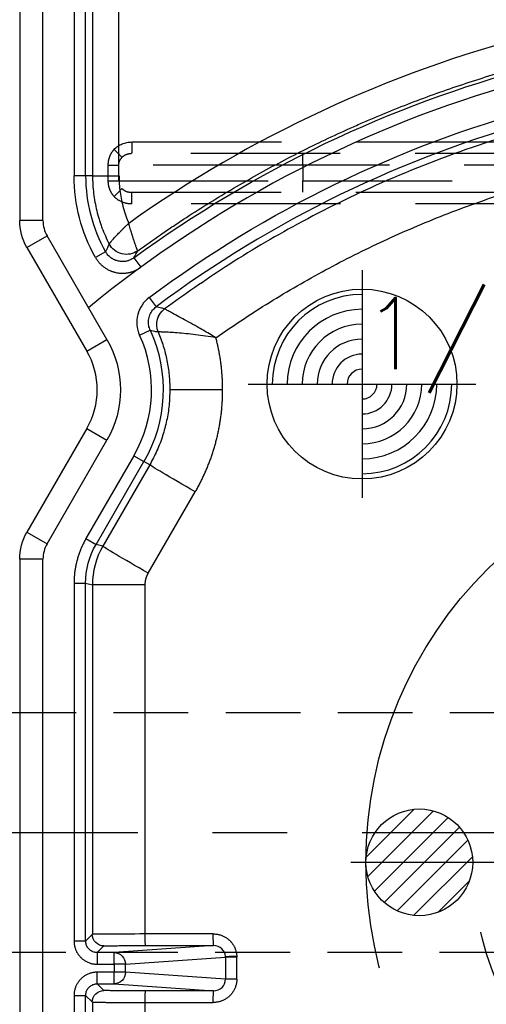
# Model space of a CAD drawing. Extents: x 2651 to 11825, y -3833 to 1075.
# Tile 242 of 256: x 4085 to 4101, y 251 to 284. Entities that reach past the tile are written whole.
import ezdxf

# ---------------------------------------------------------------- set-up
doc = ezdxf.new("R2010")
doc.units = 0
doc.header["$LTSCALE"] = 10
for name, pattern in [('CENTER', [2, 1.25, -0.25, 0.25, -0.25]), ('CNSCEN', [17, 15, -1, 0, -1]), ('CNSHID', [4, 3, -1]), ('DASHED', [0.75, 0.5, -0.25]), ('HIDDEN', [0.375, 0.25, -0.125])]:
    doc.linetypes.add(name, pattern=pattern)
doc.layers.get('0').update_dxf_attribs({"linetype": 'CONTINUOUS'})
doc.layers.get('Defpoints').update_dxf_attribs({"linetype": 'CONTINUOUS'})
for name, color, linetype in [('1', 7, 'CONTINUOUS'), ('9', 3, 'CONTINUOUS'), ('COOL', 150, 'HIDDEN'), ('DIM', 3, 'CONTINUOUS'), ('PIN', 3, 'CONTINUOUS'), ('WL1-HL', 4, 'CNSHID'), ('WOR1-CL', 1, 'CNSCEN'), ('WOR1-DL', 7, 'CONTINUOUS')]:
    doc.layers.add(name, color=color, linetype=linetype)
doc.styles.add('china', font='txt')
doc.styles.get("Standard").update_dxf_attribs({"font": 'romans.shx'})
doc.dimstyles.new('MM& INCH5', dxfattribs={"dimtxt": 5, "dimasz": 2.5, "dimexe": 1, "dimexo": 0.5, "dimtad": 0, "dimrnd": 1.38778e-17, "dimzin": 9, "dimdsep": 46, "dimtxsty": 'Standard', "dimblk": 'CLOSED', "dimcen": 0, "dimclrd": 3, "dimclre": 3, "dimclrt": 3, "dimazin": 2, "dimtfac": 0.75, "dimtofl": 0, "dimtmove": 0, "dimatfit": 3, "dimfxl": 0, "dimtolj": 1, "dimarcsym": 0})
doc.dimstyles.new('T5', dxfattribs={"dimtxt": 5, "dimasz": 4, "dimexe": 1.5, "dimexo": 1, "dimgap": 1.5, "dimtad": 0, "dimrnd": 1.38778e-17, "dimzin": 9, "dimdsep": 46, "dimtxsty": 'Standard', "dimblk": 'CLOSED', "dimcen": 0, "dimclrd": 3, "dimclre": 3, "dimclrt": 3, "dimazin": 2, "dimtfac": 0.75, "dimtofl": 0, "dimtmove": 0, "dimatfit": 3, "dimfxl": 0, "dimtolj": 1, "dimarcsym": 0})

# ---------------------------------------------------------------- blocks, each defined once
blk = doc.blocks.new('DSD')
at = {"layer": '1', "color": 7, "linetype": 'Continuous'}
for p, q in [((459.179, 529.519), (459.179, 508.469)), ((459.422, 507.562), (461.422, 504.097)), ((461.422, 501.506), (459.422, 498.041)), ((459.421, 498.041), (459.422, 498.041)), ((459.179, 497.134), (459.179, 470.416)), ((461.608, 496.275), (461.608, 484.586))]:
    blk.add_line(p, q, dxfattribs=at)
at = {"layer": '1', "color": 110, "linetype": 'Continuous'}
for p, q in [((459.956, 508.469), (459.956, 529.519)), ((462.095, 504.485), (460.095, 507.951)), ((460.095, 497.652), (462.095, 501.117)), ((459.956, 470.416), (459.956, 497.134))]:
    blk.add_line(p, q, dxfattribs=at)
at = {"layer": '1', "color": 252, "linetype": 'Continuous'}
for p, q in [((459.956, 508.469), (459.956, 529.519)), ((460.995, 528.026), (460.995, 509.961)), ((461.384, 509.961), (461.384, 528.026)), ((461.615, 528.026), (461.615, 509.961)), ((462.498, 509.961), (462.498, 528.026)), ((461.384, 509.961), (460.995, 509.961)), ((461.615, 509.961), (461.384, 509.961)), ((461.615, 509.961), (462.498, 509.961)), ((459.956, 508.469), (459.179, 508.469)), ((459.422, 507.562), (460.095, 507.951)), ((462.095, 504.485), (460.095, 507.951)), ((462.05, 507.421), (461.711, 507.23)), ((462.997, 507.216), (463.226, 506.903)), ((463.511, 505.892), (463.744, 505.581)), ((463.188, 504.631), (463.542, 504.793)), ((461.422, 504.097), (462.095, 504.485)), ((465.965, 502.801), (464.199, 502.801)), ((461.422, 501.506), (462.095, 501.117)), ((460.095, 497.652), (462.095, 501.117)), ((462.996, 500.598), (461.395, 497.824)), ((461.731, 497.63), (463.332, 500.403)), ((462.996, 500.598), (463.332, 500.403)), ((463.526, 500.291), (463.332, 500.403)), ((463.526, 500.291), (461.955, 497.57)), ((463.478, 496.663), (465.049, 499.385)), ((459.422, 498.041), (460.095, 497.652)), ((461.395, 497.824), (461.731, 497.63)), ((461.955, 497.57), (461.731, 497.63)), ((459.956, 497.134), (459.179, 497.134)), ((459.956, 470.416), (459.956, 497.134)), ((460.995, 496.335), (460.995, 484.362)), ((460.995, 496.335), (461.384, 496.335)), ((461.384, 484.362), (461.384, 496.335)), ((461.384, 496.335), (461.608, 496.275)), ((463.374, 496.275), (461.608, 496.275)), ((463.374, 484.598), (463.374, 496.275)), ((461.608, 484.586), (461.384, 484.362)), ((465.652, 484.599), (463.374, 484.598)), ((461.384, 484.362), (460.995, 484.362)), ((465.662, 484.21), (462.332, 483.974)), ((463.384, 484.21), (465.662, 484.21)), ((461.773, 483.974), (461.996, 484.197)), ((462.332, 483.974), (461.773, 483.974)), ((461.773, 483.974), (461.773, 483.585)), ((462.332, 483.585), (462.332, 483.974)), ((461.773, 483.585), (462.332, 483.585)), ((462.332, 483.585), (462.332, 483.319)), ((462.718, 483.585), (462.332, 483.585)), ((462.718, 483.585), (466.061, 483.822)), ((462.718, 483.319), (462.718, 483.585)), ((466.061, 483.822), (466.061, 483.082)), ((466.437, 483.822), (466.061, 483.822)), ((466.437, 483.082), (466.437, 483.822)), ((462.332, 483.319), (461.773, 483.319)), ((461.773, 482.931), (461.773, 483.319)), ((462.332, 482.931), (462.332, 483.319)), ((462.718, 483.319), (462.332, 483.319)), ((466.061, 483.082), (462.718, 483.319)), ((461.773, 482.931), (462.332, 482.931)), ((461.996, 482.707), (461.773, 482.931)), ((462.332, 482.931), (465.662, 482.694)), ((466.437, 483.082), (466.061, 483.082)), ((465.662, 482.694), (463.384, 482.695)), ((460.995, 482.542), (460.995, 470.416)), ((460.995, 482.542), (461.384, 482.542)), ((461.384, 470.416), (461.384, 482.542)), ((461.384, 482.542), (461.608, 482.319)), ((461.608, 482.319), (461.608, 470.416)), ((463.374, 470.416), (463.374, 482.306)), ((463.374, 482.306), (465.652, 482.306))]:
    blk.add_line(p, q, dxfattribs=at)
at = {"layer": '1', "color": 6, "linetype": 'DASHED'}
for p, q in [((499.898, 510.703), (462.919, 510.703)), ((462.138, 509.797), (462.138, 510.315)), ((462.138, 510.315), (462.482, 510.315)), ((462.482, 510.315), (462.482, 509.797)), ((468.644, 510.315), (462.482, 510.315)), ((501.545, 510.315), (468.644, 510.315)), ((468.644, 510.315), (468.644, 509.797)), ((462.138, 509.797), (462.482, 509.797)), ((462.482, 509.797), (468.644, 509.797)), ((468.644, 509.797), (501.545, 509.797)), ((462.919, 509.408), (499.898, 509.408))]:
    blk.add_line(p, q, dxfattribs=at)
at = {"layer": '1', "color": 252, "linetype": 'Continuous', "extrusion": (0, 0, -1)}
for centre, radius, start, end in [((-486.693, 474.837), 40.124, 53.8028, 96.2068), ((-486.693, 474.837), 38.753, 53.2604, 96.1879), ((-466.562, 509.961), 5.567, 330.6203, 0), ((-459.179, 502.801), 4.796, 155.4684, 210), ((-459.179, 502.801), 3.368, 150, 210)]:
    blk.add_arc(centre, radius, start, end, dxfattribs=at)
at = {"layer": '1', "color": 110, "linetype": 'Continuous'}
for centre, radius, start, end in [((486.693, 474.837), 39.735, 83.7932, 129.3821), ((460.992, 508.469), 1.036, 180, 210), ((460.992, 497.134), 1.036, 150, 180)]:
    blk.add_arc(centre, radius, start, end, dxfattribs=at)
at = {"layer": '1', "color": 252, "linetype": 'Continuous'}
for centre, radius, start, end in [((486.693, 474.837), 38.365, 83.8121, 126.7396), ((466.562, 509.961), 5.178, 180, 209.3797), ((460.992, 508.469), 1.036, 180, 210), ((459.179, 502.801), 4.408, 330, 24.5316), ((460.992, 497.134), 1.036, 150, 180)]:
    blk.add_arc(centre, radius, start, end, dxfattribs=at)
at = {"layer": '1', "color": 7, "linetype": 'Continuous', "extrusion": (0, 0, -1)}
for centre, start, end in [((-460.992, 508.469), 330, 0), ((-460.992, 497.134), 0, 30)]:
    blk.add_arc(centre, 1.814, start, end, dxfattribs=at)
at = {"layer": '1', "color": 110, "linetype": 'Continuous', "extrusion": (0, 0, -1)}
blk.add_arc((-459.179, 502.801), 3.368, 150, 210, dxfattribs=at)
at = {"layer": '1', "color": 7, "linetype": 'Continuous'}
blk.add_arc((459.179, 502.801), 2.591, 330, 30, dxfattribs=at)
at = {"layer": '1', "color": 252, "linetype": 'Continuous'}
blk.add_ellipse((486.674, 474.837), major_axis=(-41.149, 0), ratio=1, start_param=4.604494, end_param=5.330589, dxfattribs=at)
at = {"layer": '1', "color": 6, "linetype": 'DASHED', "extrusion": (0, 0, -1)}
for centre, major_axis, ratio, start_param, end_param in [((462.322, 510.843), (-0.28, 0.27), 0.01818, 1.589635, 2.951754), ((468.651, 510.315), (0, 0.389), 0.017452, 4.712389, 6.283185), ((468.651, 509.797), (0, -0.389), 0.017452, 0, 1.570796), ((462.322, 509.269), (-0.28, -0.27), 0.01818, 3.331431, 4.69355)]:
    blk.add_ellipse(centre, major_axis=major_axis, ratio=ratio, start_param=start_param, end_param=end_param, dxfattribs=at)
at = {"layer": '1', "color": 7, "linetype": 'Continuous'}
blk.add_ellipse((466.538, 509.961), major_axis=(-4.039, 0), ratio=1, start_param=0, end_param=0.405008, dxfattribs=at)
at = {"layer": '1', "color": 7, "linetype": 'Continuous', "extrusion": (0, 0, -1)}
for centre, start_param, end_param in [((460.992, 508.469), 2.618029, 3.141593), ((460.992, 497.134), 3.141593, 3.665156)]:
    blk.add_ellipse(centre, major_axis=(1.814, 0), ratio=0.999975, start_param=start_param, end_param=end_param, dxfattribs=at)
at = {"layer": '1', "color": 252, "linetype": 'Continuous', "extrusion": (0, 0, -1)}
for centre, major_axis, ratio, start_param, end_param in [((462.748, 507.979), (0.564, -0.318), 0.999946, 0.432022, 2.14907), ((462.747, 507.979), (0.618, 0.194), 0.998759, 1.249807, 2.965464), ((464.408, 504.988), (-0.172, -0.624), 0.999938, 0.905626, 2.235967), ((464.408, 504.988), (0.401, 0.509), 0.999839, 3.649152, 4.979249), ((465.097, 499.385), (-1.57, 0.907), 0.013094, 4.735059, 6.274458), ((463.525, 496.663), (-1.57, 0.907), 0.013094, 4.735059, 6.274458), ((461.996, 484.586), (-0.275, 0.275), 0.999924, 3.927029, 5.497749), ((463.384, 484.598), (0, 0.389), 0.026177, 3.150322, 4.712395), ((465.662, 484.599), (0, -0.389), 0.026177, 0.00873, 1.570802), ((462.332, 483.585), (0.028, -0.388), 0.992489, 3.212987, 4.782718), ((466.446, 483.867), (-0.388, -0.023), 0.00153, 0.122632, 1.544661), ((462.332, 483.319), (-0.028, -0.388), 0.992489, 4.64206, 6.211791), ((461.996, 482.319), (0.275, 0.275), 0.999924, 3.927029, 5.497749), ((463.384, 482.306), (0, 0.389), 0.026177, 4.712383, 6.274456), ((465.662, 482.306), (0, 0.389), 0.026177, 4.712383, 6.274456)]:
    blk.add_ellipse(centre, major_axis=major_axis, ratio=ratio, start_param=start_param, end_param=end_param, dxfattribs=at)
at = {"layer": '1', "color": 7, "linetype": 'Continuous'}
for points, knots in [([(463.127, 507.454), (463.378, 507.635), (463.757, 507.902), (464.204, 508.206), (464.397, 508.335), (464.526, 508.42), (464.591, 508.463), (465.173, 508.844), (466.221, 509.496), (467.834, 510.4), (468.936, 510.952), (469.772, 511.348), (470.193, 511.541), (470.688, 511.758), (470.901, 511.849), (471.044, 511.909), (471.115, 511.939), (471.757, 512.208), (472.904, 512.656), (474.644, 513.246), (476.404, 513.754), (478.183, 514.182), (479.981, 514.528), (481.797, 514.793), (483.021, 514.915), (483.791, 514.974), (483.945, 514.985), (484.176, 515), (484.253, 515.005), (484.408, 515.014), (484.793, 515.035), (485.179, 515.051), (486.104, 515.079), (487.337, 515.088), (489.185, 515.016), (490.416, 514.911), (491.031, 514.845)], [0, 0, 0, 0, 0.03125, 0.046875, 0.054688, 0.054688, 0.0625, 0.0625, 0.125, 0.1875, 0.25, 0.25, 0.28125, 0.296875, 0.304688, 0.304688, 0.3125, 0.3125, 0.375, 0.4375, 0.5, 0.5625, 0.625, 0.6875, 0.75, 0.75, 0.765625, 0.765625, 0.773438, 0.773438, 0.78125, 0.8125, 0.8125, 0.875, 0.9375, 1, 1, 1, 1]), ([(461.615, 509.961), (461.615, 509.862), (461.621, 509.664), (461.648, 509.37), (461.692, 509.079), (461.753, 508.791), (461.805, 508.601), (461.849, 508.459), (461.864, 508.412), (461.888, 508.341), (461.896, 508.318), (461.913, 508.271), (461.956, 508.154), (462.041, 507.947), (462.127, 507.768), (462.173, 507.68)], [0, 0, 0, 0, 0.125, 0.25, 0.375, 0.5, 0.625, 0.625, 0.6875, 0.6875, 0.71875, 0.71875, 0.75, 0.875, 1, 1, 1, 1]), ([(462.173, 507.68), (462.181, 507.693), (462.187, 507.701), (462.19, 507.705), (462.192, 507.709), (462.195, 507.712), (462.198, 507.716), (462.205, 507.724), (462.214, 507.735), (462.226, 507.75), (462.23, 507.755), (462.239, 507.766), (462.244, 507.771), (462.259, 507.789), (462.281, 507.814), (462.319, 507.857), (462.347, 507.888), (462.369, 507.913), (462.377, 507.921), (462.393, 507.938), (462.417, 507.964), (462.459, 508.009), (462.495, 508.047), (462.523, 508.075), (462.537, 508.09), (462.552, 508.105), (462.561, 508.115), (462.566, 508.12), (462.581, 508.135), (462.591, 508.145), (462.611, 508.165), (462.621, 508.175), (462.652, 508.205), (462.673, 508.226), (462.705, 508.257), (462.716, 508.267), (462.737, 508.288), (462.759, 508.308), (462.786, 508.334), (462.806, 508.352), (462.814, 508.36), (462.818, 508.363), (462.825, 508.37)], [0, 0, 0, 0, 0.125, 0.15625, 0.15625, 0.171875, 0.171875, 0.1875, 0.25, 0.25, 0.28125, 0.28125, 0.3125, 0.3125, 0.375, 0.4375, 0.5, 0.5, 0.53125, 0.53125, 0.5625, 0.625, 0.6875, 0.6875, 0.71875, 0.734375, 0.734375, 0.75, 0.75, 0.78125, 0.78125, 0.8125, 0.8125, 0.875, 0.875, 0.90625, 0.90625, 0.9375, 0.96875, 0.984375, 0.992188, 1, 1, 1, 1]), ([(463.127, 507.453), (463.124, 507.457), (463.121, 507.461), (463.117, 507.471), (463.112, 507.481), (463.111, 507.485), (463.109, 507.49), (463.107, 507.494), (463.105, 507.499), (463.101, 507.509), (463.095, 507.523), (463.089, 507.541), (463.086, 507.548), (463.081, 507.562), (463.079, 507.569), (463.07, 507.591), (463.059, 507.623), (463.04, 507.678), (463.026, 507.719), (463.015, 507.751), (463.012, 507.762), (463.004, 507.784), (462.993, 507.818), (462.974, 507.877), (462.958, 507.927), (462.946, 507.966), (462.94, 507.986), (462.934, 508.005), (462.929, 508.019), (462.927, 508.026), (462.921, 508.046), (462.917, 508.059), (462.911, 508.08), (462.908, 508.087), (462.904, 508.101), (462.894, 508.135), (462.875, 508.198), (462.858, 508.255), (462.846, 508.298), (462.84, 508.319), (462.832, 508.345), (462.829, 508.355), (462.828, 508.361), (462.825, 508.37)], [0, 0, 0, 0, 0.0625, 0.125, 0.125, 0.15625, 0.15625, 0.171875, 0.171875, 0.1875, 0.25, 0.25, 0.28125, 0.28125, 0.3125, 0.3125, 0.375, 0.4375, 0.5, 0.5, 0.53125, 0.53125, 0.5625, 0.625, 0.6875, 0.6875, 0.71875, 0.734375, 0.734375, 0.75, 0.75, 0.78125, 0.78125, 0.796875, 0.796875, 0.8125, 0.875, 0.9375, 0.9375, 0.96875, 0.984375, 0.992188, 1, 1, 1, 1]), ([(462.997, 507.216), (462.978, 507.203), (462.94, 507.178), (462.88, 507.147), (462.837, 507.13), (462.81, 507.121), (462.804, 507.12), (462.793, 507.116), (462.777, 507.112), (462.738, 507.102), (462.682, 507.093), (462.636, 507.091), (462.608, 507.091), (462.602, 507.091), (462.591, 507.092), (462.585, 507.092), (462.568, 507.093), (462.534, 507.096), (462.478, 507.105), (462.434, 507.116), (462.401, 507.127), (462.39, 507.131), (462.374, 507.137), (462.369, 507.139), (462.358, 507.144), (462.332, 507.155), (462.287, 507.179), (462.249, 507.204), (462.221, 507.224), (462.212, 507.231), (462.195, 507.246), (462.186, 507.253), (462.161, 507.276), (462.129, 507.309), (462.1, 507.344), (462.08, 507.372), (462.074, 507.382), (462.062, 507.401), (462.056, 507.411), (462.05, 507.421)], [0, 0, 0, 0, 0.0625, 0.125, 0.1875, 0.1875, 0.203125, 0.203125, 0.21875, 0.25, 0.3125, 0.375, 0.375, 0.390625, 0.390625, 0.40625, 0.40625, 0.4375, 0.5, 0.5625, 0.5625, 0.59375, 0.59375, 0.609375, 0.609375, 0.625, 0.6875, 0.75, 0.75, 0.78125, 0.78125, 0.8125, 0.8125, 0.875, 0.9375, 0.9375, 0.96875, 0.96875, 1, 1, 1, 1]), ([(465.739, 504.545), (465.666, 504.587), (465.455, 504.711), (465.043, 504.952), (464.63, 505.178), (464.333, 505.339), (464.163, 505.429), (464.051, 505.494), (464.032, 505.504), (464.023, 505.509)], [0, 0, 0, 0, 0.086176, 0.250115, 0.499543, 0.631031, 0.749946, 0.871073, 1, 1, 1, 1])]:
    blk.add_open_spline(points, degree=3, knots=knots, dxfattribs=at)
at = {"layer": '1', "color": 252, "linetype": 'Continuous'}
for points, knots in [([(490.803, 512.75), (490.348, 512.794), (489.437, 512.884), (488.065, 512.955), (485.663, 513), (482.338, 512.805), (478.26, 512.101), (474.598, 511.067), (471.361, 509.812), (468.547, 508.425), (466.128, 507.004), (464.694, 505.986), (464.023, 505.509)], [0, 0, 0, 0, 0.048366, 0.096732, 0.145099, 0.302324, 0.447855, 0.58169, 0.703824, 0.814256, 0.912982, 1, 1, 1, 1]), ([(461.711, 507.23), (461.73, 507.198), (461.769, 507.137), (461.836, 507.051), (461.888, 506.999), (461.921, 506.968), (461.928, 506.962), (461.942, 506.95), (461.963, 506.932), (462.014, 506.893), (462.09, 506.843), (462.154, 506.81), (462.196, 506.791), (462.204, 506.787), (462.221, 506.78), (462.247, 506.77), (462.273, 506.76), (462.325, 506.743), (462.395, 506.724), (462.467, 506.712), (462.521, 506.707), (462.539, 506.705), (462.567, 506.704), (462.576, 506.703), (462.594, 506.703), (462.64, 506.702), (462.722, 506.706), (462.794, 506.718), (462.847, 506.729), (462.874, 506.735), (462.9, 506.743), (462.918, 506.748), (462.927, 506.751), (462.971, 506.765), (463.039, 506.791), (463.136, 506.841), (463.197, 506.881), (463.226, 506.903)], [0, 0, 0, 0, 0.0625, 0.125, 0.1875, 0.1875, 0.203125, 0.203125, 0.21875, 0.25, 0.3125, 0.375, 0.375, 0.390625, 0.390625, 0.40625, 0.4375, 0.4375, 0.5, 0.5625, 0.5625, 0.59375, 0.59375, 0.609375, 0.609375, 0.625, 0.6875, 0.75, 0.75, 0.78125, 0.796875, 0.796875, 0.8125, 0.8125, 0.875, 0.9375, 1, 1, 1, 1]), ([(463.511, 505.892), (463.322, 505.751), (463.186, 505.548), (463.069, 505.09), (463.09, 504.847), (463.188, 504.631)], [0, 0, 0, 0, 0.5, 0.5, 1, 1, 1, 1]), ([(463.542, 504.793), (463.522, 504.846), (463.482, 504.955), (463.48, 505.135), (463.524, 505.311), (463.613, 505.467), (463.701, 505.544), (463.744, 505.581)], [0, 0, 0, 0, 0.192517, 0.396171, 0.603826, 0.807481, 1, 1, 1, 1]), ([(464.023, 505.509), (463.988, 505.518), (463.953, 505.527), (463.861, 505.552), (463.802, 505.566), (463.744, 505.581)], [0, 0, 0, 0, 0.374907, 0.374907, 1, 1, 1, 1]), ([(463.542, 504.793), (463.574, 504.787), (463.606, 504.78), (463.695, 504.763), (463.753, 504.751), (463.81, 504.738)], [0, 0, 0, 0, 0.355366, 0.355366, 1, 1, 1, 1]), ([(465.739, 504.545), (465.505, 504.583), (465.278, 504.616), (464.839, 504.669), (464.633, 504.689), (464.357, 504.711), (464.272, 504.717), (464.119, 504.726), (464.05, 504.729), (463.936, 504.734), (463.891, 504.736), (463.828, 504.738), (463.813, 504.738), (463.809, 504.738)], [0, 0, 0, 0, 0.25, 0.25, 0.5, 0.5, 0.625, 0.625, 0.75, 0.75, 0.875, 0.875, 1, 1, 1, 1]), ([(463.81, 504.738), (463.87, 504.582), (463.99, 504.271), (464.109, 503.785), (464.185, 503.295), (464.194, 502.966), (464.199, 502.801)], [0, 0, 0, 0, 0.252384, 0.503178, 0.752382, 1, 1, 1, 1]), ([(464.199, 502.801), (464.194, 502.629), (464.184, 502.284), (464.1, 501.768), (463.966, 501.26), (463.779, 500.762), (463.611, 500.449), (463.526, 500.291)], [0, 0, 0, 0, 0.196363, 0.394544, 0.594542, 0.79636, 1, 1, 1, 1]), ([(463.374, 484.598), (462.91, 484.596), (462.453, 484.594), (461.802, 484.59), (461.612, 484.588), (461.608, 484.586)], [0, 0, 0, 0, 0.5, 0.5, 1, 1, 1, 1]), ([(461.773, 483.974), (461.732, 483.977), (461.651, 483.985), (461.54, 484.043), (461.454, 484.13), (461.395, 484.24), (461.388, 484.322), (461.384, 484.362)], [0, 0, 0, 0, 0.200009, 0.400004, 0.599996, 0.799991, 1, 1, 1, 1]), ([(466.061, 483.845), (466.055, 483.943), (466.01, 484.038), (465.863, 484.172), (465.763, 484.21), (465.662, 484.21)], [0, 0, 0, 0, 0.5, 0.5, 1, 1, 1, 1]), ([(461.384, 482.542), (461.388, 482.583), (461.395, 482.664), (461.454, 482.774), (461.54, 482.861), (461.651, 482.92), (461.732, 482.927), (461.773, 482.931)], [0, 0, 0, 0, 0.200014, 0.400012, 0.600003, 0.799997, 1, 1, 1, 1]), ([(465.662, 482.694), (465.767, 482.694), (465.871, 482.736), (466.019, 482.879), (466.062, 482.98), (466.061, 483.082)], [0, 0, 0, 0, 0.5, 0.5, 1, 1, 1, 1]), ([(461.608, 482.319), (461.614, 482.318), (461.626, 482.316), (461.708, 482.315), (461.828, 482.313), (461.982, 482.311), (462.16, 482.31), (462.356, 482.309), (462.561, 482.308), (462.769, 482.307), (462.976, 482.307), (463.178, 482.306), (463.31, 482.306), (463.374, 482.306)], [0, 0, 0, 0, 0.112754, 0.221143, 0.325164, 0.424818, 0.520102, 0.611016, 0.697559, 0.77973, 0.857527, 0.930951, 1, 1, 1, 1])]:
    blk.add_open_spline(points, degree=3, knots=knots, dxfattribs=at)
at = {"layer": '1', "color": 6, "linetype": 'DASHED'}
for points, degree in [([(462.332, 510.843), (462.486, 511.002), (462.706, 511.092), (462.929, 511.092)], 3), ([(462.929, 511.092), (484.594, 511.092)], 1), ([(499.908, 509.019), (462.929, 509.019)], 1)]:
    blk.add_open_spline(points, degree=degree, dxfattribs=at)
for points, knots in [([(462.929, 511.092), (462.929, 510.99), (462.928, 510.889), (462.924, 510.745), (462.923, 510.702), (462.918, 510.703)], [0, 0, 0, 0, 0.5, 0.5, 1, 1, 1, 1]), ([(462.138, 510.315), (462.14, 510.347), (462.143, 510.442), (462.178, 510.583), (462.244, 510.729), (462.303, 510.805), (462.332, 510.843)], [0, 0, 0, 0, 0.166765, 0.499709, 0.74986, 1, 1, 1, 1]), ([(462.598, 510.579), (462.572, 510.549), (462.527, 510.498), (462.489, 510.405), (462.484, 510.346), (462.482, 510.315)], [0, 0, 0, 0, 0.399676, 0.688693, 1, 1, 1, 1]), ([(462.919, 510.703), (462.855, 510.697), (462.737, 510.686), (462.642, 510.613), (462.598, 510.579)], [0, 0, 0, 0, 0.537431, 1, 1, 1, 1]), ([(462.332, 509.269), (462.303, 509.308), (462.245, 509.384), (462.184, 509.515), (462.146, 509.653), (462.141, 509.749), (462.138, 509.797)], [0, 0, 0, 0, 0.257807, 0.499585, 0.749789, 1, 1, 1, 1]), ([(462.929, 509.019), (462.817, 509.019), (462.707, 509.041), (462.503, 509.126), (462.409, 509.189), (462.332, 509.269)], [0, 0, 0, 0, 0.5, 0.5, 1, 1, 1, 1]), ([(462.598, 509.533), (462.625, 509.51), (462.684, 509.462), (462.795, 509.417), (462.876, 509.411), (462.919, 509.408)], [0, 0, 0, 0, 0.302174, 0.635337, 1, 1, 1, 1]), ([(462.929, 509.019), (462.929, 509.111), (462.928, 509.218), (462.924, 509.37), (462.923, 509.409), (462.918, 509.408)], [0, 0, 0, 0, 0.5, 0.5, 1, 1, 1, 1])]:
    blk.add_open_spline(points, degree=3, knots=knots, dxfattribs=at)
at = {"layer": '1', "color": 252, "linetype": 'Continuous'}
for points, weights in [([(465.739, 504.545), (473.041, 509.681), (481.685, 511.911), (490.56, 510.947)], [1, 0.957116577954, 0.957116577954, 1]), ([(465.965, 502.801), (465.965, 503.391), (465.889, 503.975), (465.739, 504.545)], [1, 0.994458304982, 0.994458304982, 1]), ([(465.049, 499.385), (465.653, 500.429), (465.965, 501.595), (465.965, 502.801)], [1, 0.977274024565, 0.977274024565, 1]), ([(461.395, 497.824), (461.132, 497.369), (460.995, 496.861), (460.995, 496.335)], [1, 0.977285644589, 0.977285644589, 1]), ([(465.652, 484.599), (466.091, 484.599), (466.41, 484.301), (466.436, 483.867)], [1, 0.81841195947, 0.81841195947, 1]), ([(460.995, 484.362), (460.995, 483.907), (461.317, 483.585), (461.773, 483.585)], [1, 0.804755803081, 0.804755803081, 1]), ([(461.996, 484.197), (462.003, 484.204), (462.572, 484.209), (463.384, 484.21)], [1, 0.812893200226, 0.812893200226, 1]), ([(466.436, 483.867), (466.437, 483.852), (466.437, 483.837), (466.437, 483.822)], [1, 0.999721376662, 0.999721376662, 1]), ([(461.773, 483.319), (461.317, 483.319), (460.995, 482.997), (460.995, 482.542)], [1, 0.804755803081, 0.804755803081, 1]), ([(466.437, 483.082), (466.437, 482.627), (466.112, 482.306), (465.652, 482.306)], [1, 0.80498879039, 0.80498879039, 1]), ([(463.384, 482.695), (462.572, 482.695), (462.003, 482.7), (461.996, 482.707)], [1, 0.812893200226, 0.812893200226, 1])]:
    blk.add_rational_spline(points, weights, degree=3, dxfattribs=at)
for points in [[(462.173, 507.68), (462.131, 507.593), (462.09, 507.507), (462.05, 507.421)], [(462.997, 507.216), (463.04, 507.295), (463.083, 507.374), (463.127, 507.454)], [(461.384, 496.335), (461.384, 496.787), (461.505, 497.238), (461.731, 497.63)], [(461.955, 497.57), (461.729, 497.179), (461.608, 496.727), (461.608, 496.275)]]:
    blk.add_open_spline(points, degree=3, dxfattribs=at)
at = {"layer": '1', "color": 7, "linetype": 'Continuous'}
for points in [[(462.173, 507.68), (462.173, 507.68), (462.173, 507.68), (462.173, 507.68)], [(463.127, 507.454), (463.127, 507.453), (463.126, 507.454), (463.126, 507.454)], [(464.023, 505.509), (464.023, 505.509), (464.023, 505.509), (464.023, 505.509)], [(463.81, 504.738), (463.81, 504.738), (463.81, 504.738), (463.81, 504.738)]]:
    blk.add_open_spline(points, degree=3, dxfattribs=at)
for points, weights in [([(463.374, 496.275), (463.374, 496.412), (463.409, 496.545), (463.478, 496.663)], [1, 0.977285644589, 0.977285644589, 1]), ([(466.061, 483.822), (466.061, 483.83), (466.061, 483.837), (466.061, 483.845)], [1, 0.999721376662, 0.999721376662, 1])]:
    blk.add_rational_spline(points, weights, degree=3, dxfattribs=at)
blk = doc.blocks.new('*D143')
at = {"layer": 'Defpoints', "color": 0}
for p in [(4171.684, 387.642), (3870.047, 255.642), (3896.684, 255.642)]:
    blk.add_point(p, dxfattribs=at)
at = {"layer": 'DIM', "color": 3, "lineweight": -2}
blk.add_line((3896.184, 255.642), (3870.047, 255.642), dxfattribs=at)
at = {"layer": 'DIM', "color": 3, "insert": (3847.041, 255.642), "char_height": 5, "attachment_point": 5}
blk.add_mtext('\\A1;132 [5.197]', dxfattribs=at)
blk = doc.blocks.new('_Closed')
at = {"color": 0, "linetype": 'ByBlock', "lineweight": -2}
for p, q in [((-1, 0.1667), (0, 0)), ((-1, 0.1667), (-1, -0.1667)), ((0, 0), (-1, -0.1667)), ((0, 0), (-1, 0))]:
    blk.add_line(p, q, dxfattribs=at)
blk = doc.blocks.new('*D144')
at = {"layer": 'Defpoints', "color": 0}
for p in [(4171.684, 387.642), (3870.047, 263.642), (3962.156, 262.642)]:
    blk.add_point(p, dxfattribs=at)
at = {"layer": 'DIM', "color": 3, "lineweight": -2}
for p, q in [((3875.047, 263.642), (3870.047, 263.642)), ((3880.047, 262.642), (3875.047, 263.642)), ((3961.656, 262.642), (3880.047, 262.642))]:
    blk.add_line(p, q, dxfattribs=at)
at = {"layer": 'DIM', "color": 3, "insert": (3847.041, 263.642), "char_height": 5, "attachment_point": 5}
blk.add_mtext('\\A1;125 [4.921]', dxfattribs=at)
blk = doc.blocks.new('*D145')
at = {"layer": 'Defpoints', "color": 0}
for p in [(4171.684, 387.642), (3870.047, 212.642), (3896.684, 212.642)]:
    blk.add_point(p, dxfattribs=at)
at = {"layer": 'DIM', "color": 3, "lineweight": -2}
blk.add_line((3896.184, 212.642), (3870.047, 212.642), dxfattribs=at)
at = {"layer": 'DIM', "color": 3, "insert": (3849.422, 212.642), "char_height": 5, "attachment_point": 5}
blk.add_mtext('\\A1;175 [6.89]', dxfattribs=at)
blk = doc.blocks.new('*D146')
at = {"layer": 'Defpoints', "color": 0}
for p in [(4171.684, 387.642), (3870.047, 182.642), (3896.684, 182.642)]:
    blk.add_point(p, dxfattribs=at)
at = {"layer": 'DIM', "color": 3, "lineweight": -2}
blk.add_line((3896.184, 182.642), (3870.047, 182.642), dxfattribs=at)
at = {"layer": 'DIM', "color": 3, "insert": (3846.684, 182.642), "char_height": 5, "attachment_point": 5}
blk.add_mtext('\\A1;205 [8.071]', dxfattribs=at)
blk = doc.blocks.new('*D147')
at = {"layer": 'Defpoints', "color": 0}
for p in [(4171.684, 387.642), (3870.047, 162.642), (3896.684, 162.642)]:
    blk.add_point(p, dxfattribs=at)
at = {"layer": 'DIM', "color": 3, "lineweight": -2}
blk.add_line((3896.184, 162.642), (3870.047, 162.642), dxfattribs=at)
at = {"layer": 'DIM', "color": 3, "insert": (3846.684, 162.642), "char_height": 5, "attachment_point": 5}
blk.add_mtext('\\A1;225 [8.858]', dxfattribs=at)
blk = doc.blocks.new('*D148')
at = {"layer": 'Defpoints', "color": 0}
for p in [(4171.684, 387.642), (3870.047, 119.642), (3896.684, 119.642)]:
    blk.add_point(p, dxfattribs=at)
at = {"layer": 'DIM', "color": 3, "lineweight": -2}
blk.add_line((3896.184, 119.642), (3870.047, 119.642), dxfattribs=at)
at = {"layer": 'DIM', "color": 3, "insert": (3844.303, 119.642), "char_height": 5, "attachment_point": 5}
blk.add_mtext('\\A1;268 [10.551]', dxfattribs=at)
blk = doc.blocks.new('*D149')
at = {"layer": 'Defpoints', "color": 0}
for p in [(4171.684, 387.642), (3870.047, 12.642), (3896.684, 12.642)]:
    blk.add_point(p, dxfattribs=at)
at = {"layer": 'DIM', "color": 3, "lineweight": -2}
blk.add_line((3896.184, 12.642), (3870.047, 12.642), dxfattribs=at)
at = {"layer": 'DIM', "color": 3, "insert": (3844.303, 12.642), "char_height": 5, "attachment_point": 5}
blk.add_mtext('\\A1;375 [14.764]', dxfattribs=at)
blk = doc.blocks.new('*D150')
at = {"layer": 'Defpoints', "color": 0}
for p in [(4171.684, 387.642), (3870.047, 55.642), (3896.684, 55.642)]:
    blk.add_point(p, dxfattribs=at)
at = {"layer": 'DIM', "color": 3, "lineweight": -2}
blk.add_line((3896.184, 55.642), (3870.047, 55.642), dxfattribs=at)
at = {"layer": 'DIM', "color": 3, "insert": (3844.303, 55.642), "char_height": 5, "attachment_point": 5}
blk.add_mtext('\\A1;332 [13.071]', dxfattribs=at)
blk = doc.blocks.new('*D151')
at = {"layer": 'Defpoints', "color": 0}
for p in [(4171.684, 387.642), (3870.047, -22.358), (3962.156, -22.358)]:
    blk.add_point(p, dxfattribs=at)
at = {"layer": 'DIM', "color": 3, "lineweight": -2}
blk.add_line((3961.656, -22.358), (3870.047, -22.358), dxfattribs=at)
at = {"layer": 'DIM', "color": 3, "insert": (3844.303, -22.358), "char_height": 5, "attachment_point": 5}
blk.add_mtext('\\A1;410 [16.142]', dxfattribs=at)
blk = doc.blocks.new('*D152')
at = {"layer": 'Defpoints', "color": 0}
for p in [(4171.684, 387.642), (3870.047, -84.358), (3941.504, -84.358)]:
    blk.add_point(p, dxfattribs=at)
at = {"layer": 'DIM', "color": 3, "lineweight": -2}
blk.add_line((3941.004, -84.358), (3870.047, -84.358), dxfattribs=at)
at = {"layer": 'DIM', "color": 3, "insert": (3844.303, -84.358), "char_height": 5, "attachment_point": 5}
blk.add_mtext('\\A1;472 [18.583]', dxfattribs=at)
blk = doc.blocks.new('*D153')
at = {"layer": 'Defpoints', "color": 0}
for p in [(4171.684, 387.642), (3870.047, -57.358), (4069.264, -57.358)]:
    blk.add_point(p, dxfattribs=at)
at = {"layer": 'DIM', "color": 3, "lineweight": -2}
blk.add_line((4068.764, -57.358), (3870.047, -57.358), dxfattribs=at)
at = {"layer": 'DIM', "color": 3, "insert": (3846.684, -57.358), "char_height": 5, "attachment_point": 5}
blk.add_mtext('\\A1;445 [17.52]', dxfattribs=at)
blk = doc.blocks.new('*D154')
at = {"layer": 'Defpoints', "color": 0}
for p in [(4171.684, 387.642), (3870.047, -104.358), (4071.444, -104.358)]:
    blk.add_point(p, dxfattribs=at)
at = {"layer": 'DIM', "color": 3, "lineweight": -2}
blk.add_line((4070.944, -104.358), (3870.047, -104.358), dxfattribs=at)
at = {"layer": 'DIM', "color": 3, "insert": (3846.684, -104.358), "char_height": 5, "attachment_point": 5}
blk.add_mtext('\\A1;492 [19.37]', dxfattribs=at)
blk = doc.blocks.new('*D155')
at = {"layer": 'Defpoints', "color": 0}
for p in [(4171.684, 387.642), (3870.047, -124.358), (4057.484, -124.358)]:
    blk.add_point(p, dxfattribs=at)
at = {"layer": 'DIM', "color": 3, "lineweight": -2}
blk.add_line((4056.984, -124.358), (3870.047, -124.358), dxfattribs=at)
at = {"layer": 'DIM', "color": 3, "insert": (3844.303, -124.358), "char_height": 5, "attachment_point": 5}
blk.add_mtext('\\A1;512 [20.157]', dxfattribs=at)
blk = doc.blocks.new('*D191')
at = {"layer": 'Defpoints', "color": 0}
for p in [(4171.684, 387.642), (3870.047, 190.642), (4098.024, 184.442)]:
    blk.add_point(p, dxfattribs=at)
at = {"layer": 'DIM', "color": 3, "lineweight": -2}
for p, q in [((3875.047, 190.642), (3870.047, 190.642)), ((3880.047, 184.442), (3875.047, 190.642)), ((4097.524, 184.442), (3880.047, 184.442))]:
    blk.add_line(p, q, dxfattribs=at)
at = {"layer": 'DIM', "color": 3, "insert": (3851.446, 190.642), "char_height": 5, "attachment_point": 5}
blk.add_mtext('\\A1;203.2 [8]', dxfattribs=at)
blk = doc.blocks.new('*D192')
at = {"layer": 'Defpoints', "color": 0}
for p in [(4171.684, 387.642), (3870.047, 32.042), (4076.434, 32.042)]:
    blk.add_point(p, dxfattribs=at)
at = {"layer": 'DIM', "color": 3, "lineweight": -2}
blk.add_line((4075.934, 32.042), (3870.047, 32.042), dxfattribs=at)
at = {"layer": 'DIM', "color": 3, "insert": (3849.065, 32.042), "char_height": 5, "attachment_point": 5}
blk.add_mtext('\\A1;355.6 [14]', dxfattribs=at)
blk = doc.blocks.new('*D194')
at = {"layer": 'Defpoints', "color": 0}
for p in [(4171.684, 387.642), (3974.684, -117.538), (3974.684, -149.953)]:
    blk.add_point(p, dxfattribs=at)
at = {"layer": 'DIM', "color": 3, "lineweight": -2}
blk.add_line((3974.684, -118.038), (3974.684, -149.953), dxfattribs=at)
at = {"layer": 'DIM', "color": 3, "insert": (3974.684, -172.959), "char_height": 5, "attachment_point": 5, "rotation": 90}
blk.add_mtext('\\A1;197 [7.756]', dxfattribs=at)
blk = doc.blocks.new('*D195')
at = {"layer": 'Defpoints', "color": 0}
for p in [(4171.684, 387.642), (4046.684, -137.358), (4046.684, -149.953)]:
    blk.add_point(p, dxfattribs=at)
at = {"layer": 'DIM', "color": 3, "lineweight": -2}
blk.add_line((4046.684, -137.858), (4046.684, -149.953), dxfattribs=at)
at = {"layer": 'DIM', "color": 3, "insert": (4046.684, -172.959), "char_height": 5, "attachment_point": 5, "rotation": 90}
blk.add_mtext('\\A1;125 [4.921]', dxfattribs=at)
blk = doc.blocks.new('*D196')
at = {"layer": 'Defpoints', "color": 0}
for p in [(4171.684, 387.642), (4064.684, -131.558), (4064.684, -149.953)]:
    blk.add_point(p, dxfattribs=at)
at = {"layer": 'DIM', "color": 3, "lineweight": -2}
blk.add_line((4064.684, -132.058), (4064.684, -149.953), dxfattribs=at)
at = {"layer": 'DIM', "color": 3, "insert": (4064.684, -172.959), "char_height": 5, "attachment_point": 5, "rotation": 90}
blk.add_mtext('\\A1;107 [4.213]', dxfattribs=at)
blk = doc.blocks.new('*D197')
at = {"layer": 'Defpoints', "color": 0}
for p in [(4171.684, 387.642), (4086.684, -119.598), (4086.684, -149.953)]:
    blk.add_point(p, dxfattribs=at)
at = {"layer": 'DIM', "color": 3, "lineweight": -2}
blk.add_line((4086.684, -120.098), (4086.684, -149.953), dxfattribs=at)
at = {"layer": 'DIM', "color": 3, "insert": (4086.684, -170.935), "char_height": 5, "attachment_point": 5, "rotation": 90}
blk.add_mtext('\\A1;85 [3.346]', dxfattribs=at)
blk = doc.blocks.new('*D198')
at = {"layer": 'Defpoints', "color": 0}
for p in [(4171.684, 387.642), (4096.684, -84.778), (4096.684, -149.953)]:
    blk.add_point(p, dxfattribs=at)
at = {"layer": 'DIM', "color": 3, "lineweight": -2}
blk.add_line((4096.684, -85.278), (4096.684, -149.953), dxfattribs=at)
at = {"layer": 'DIM', "color": 3, "insert": (4096.684, -170.935), "char_height": 5, "attachment_point": 5, "rotation": 90}
blk.add_mtext('\\A1;75 [2.953]', dxfattribs=at)
blk = doc.blocks.new('*D279')
at = {"layer": 'Defpoints', "color": 0}
for p in [(4171.684, 387.642), (3870.047, -67.358), (3896.684, -67.358)]:
    blk.add_point(p, dxfattribs=at)
at = {"layer": 'DIM', "color": 3, "lineweight": -2}
blk.add_line((3896.184, -67.358), (3870.047, -67.358), dxfattribs=at)
at = {"layer": 'DIM', "color": 3, "insert": (3844.303, -67.358), "char_height": 5, "attachment_point": 5}
blk.add_mtext('\\A1;455 [17.913]', dxfattribs=at)
blk = doc.blocks.new('*X8')
at = {"color": 0}
for p, q in [((745.423, 286.51), (747.026, 288.113)), ((745.479, 285.86), (747.676, 288.057)), ((769.614, 286.66), (771.046, 288.092)), ((769.624, 285.963), (771.743, 288.082)), ((769.819, 285.451), (772.255, 287.887)), ((745.698, 285.371), (748.165, 287.838)), ((770.129, 285.053), (772.653, 287.577)), ((746.025, 284.992), (748.544, 287.51)), ((746.455, 284.714), (748.822, 287.081)), ((770.539, 284.757), (772.949, 287.167)), ((771.067, 284.578), (773.128, 286.639)), ((747.01, 284.562), (748.974, 286.526)), ((747.817, 284.662), (748.874, 285.719)), ((771.802, 284.605), (773.101, 285.904))]:
    blk.add_line(p, q, dxfattribs=at)
blk = doc.blocks.new('117')
at = {"layer": 'WL1-HL'}
for centre, radius in [((254.95, 1693.104), 13.87), ((254.95, 1693.104), 10.3), ((242.865, 1693.104), 1.785), ((267.035, 1693.104), 1.785)]:
    blk.add_circle(centre, radius, dxfattribs=at)
at = {"layer": 'WOR1-CL'}
for p, q in [((254.95, 1707.474), (254.95, 1678.734)), ((269.32, 1693.104), (240.58, 1693.104))]:
    blk.add_line(p, q, dxfattribs=at)
at = {"layer": 'WL1-HL'}
blk.add_blockref('*X8', (-504.334, 1406.767), dxfattribs=at)
at = {"layer": '9', "style": 'china'}
blk.add_text('2-117', height=2, dxfattribs=at).set_placement((251.365, 1693.722))
at = {"layer": 'WOR1-DL', "style": 'china', "oblique": 20}
blk.add_text('ARRK', height=0.8, dxfattribs=at).set_placement((256.305, 1696.027))
blk = doc.blocks.new('A$C257357D5')
at = {"layer": 'COOL', "color": 1, "linetype": 'CENTER'}
blk.add_line((-275, -31), (-58.88, -31), dxfattribs=at)
blk.add_line((-275, -31), (-58.88, -31), dxfattribs=at)
at = {"layer": 'COOL'}
blk.add_lwpolyline([(-237.406, -35), (-58.309, -35), (-56, -31), (-58.309, -27), (-237.406, -27)], dxfattribs=at)
blk.add_blockref('117', (-315.95, -1725.104), dxfattribs=at)
blk = doc.blocks.new('*U6', base_point=(965.4695, 1808.9548))
blk.add_circle((965.4695, 1808.9548), 0.5)
for radius, start, end in [(0.4724, 90, 180), (0.3937, 90, 180), (0.315, 90, 180), (0.2362, 90, 180), (0.1575, 90, 180), (0.0787, 90, 180), (0.0787, 270, 0), (0.1575, 270, 0), (0.2362, 270, 0), (0.315, 270, 0), (0.3937, 270, 0), (0.4724, 270, 0)]:
    blk.add_arc((965.4695, 1808.9548), radius, start, end)
at = {"layer": 'PIN'}
for p, q in [((965.4695, 1809.5548), (965.4695, 1808.3548)), ((964.8695, 1808.9548), (966.0695, 1808.9548))]:
    blk.add_line(p, q, dxfattribs=at)
blk = doc.blocks.new('*D3339')
at = {"layer": 'Defpoints', "color": 0}
for p in [(4171.684, 387.642), (4078.178, 233.642), (4094.874, 233.642)]:
    blk.add_point(p, dxfattribs=at)
at = {"layer": 'PIN', "color": 3, "lineweight": -2}
blk.add_line((4093.874, 233.642), (4078.178, 233.642), dxfattribs=at)
at = {"layer": 'PIN', "color": 3, "insert": (4070.488, 233.642), "char_height": 5, "attachment_point": 5}
blk.add_mtext('\\A1;154', dxfattribs=at)

msp = doc.modelspace()

# ---------------------------------------------------------------- block references
at = {"layer": 'DIM'}
for name, p in [('DSD', (3626.059, -231.352)), ('A$C257357D5', (4171.684, 287.642))]:
    msp.add_blockref(name, p, dxfattribs=at)
at = {"layer": 'PIN', "xscale": 6.35, "yscale": 6.35, "zscale": 6.35}
msp.add_blockref('*U6', (4096.684, 271.642), dxfattribs=at)

# ---------------------------------------------------------------- texts
at = {"layer": 'PIN', "color": 4}
msp.add_text('1/4', height=2.3813, dxfattribs=at).set_placement((4096.684, 272.142))

# ---------------------------------------------------------------- dimensions: what is measured, and where the dimension line sits
at = {"layer": 'DIM'}
for feature_location, offset, dtype, picture, middle in [((3962.156, -22.358), (-92.109, 0), 0, '*D151', (3844.303, -22.358)), ((3941.504, -84.358), (-71.457, 0), 0, '*D152', (3844.303, -84.358)), ((3896.684, -67.358), (-26.637, 0), 0, '*D279', (3844.303, -67.358)), ((4057.484, -124.358), (-187.437, 0), 0, '*D155', (3844.303, -124.358)), ((3896.684, 12.642), (-26.637, 0), 0, '*D149', (3844.303, 12.642)), ((3896.684, 55.642), (-26.637, 0), 0, '*D150', (3844.303, 55.642)), ((3896.684, 119.642), (-26.637, 0), 0, '*D148', (3844.303, 119.642)), ((4069.264, -57.358), (-199.217, 0), 0, '*D153', (3846.684, -57.358)), ((4071.444, -104.358), (-201.397, 0), 0, '*D154', (3846.684, -104.358)), ((3896.684, 182.642), (-26.637, 0), 0, '*D146', (3846.684, 182.642)), ((3896.684, 162.642), (-26.637, 0), 0, '*D147', (3846.684, 162.642)), ((3896.684, 255.642), (-26.637, 0), 0, '*D143', (3847.041, 255.642)), ((3962.156, 262.642), (-92.109, 1), 0, '*D144', (3847.041, 263.642)), ((4076.434, 32.042), (-206.387, 0), 0, '*D192', (3849.065, 32.042)), ((3896.684, 212.642), (-26.637, 0), 0, '*D145', (3849.422, 212.642)), ((4098.024, 184.442), (-227.977, 6.2), 0, '*D191', (3851.446, 190.642)), ((3974.684, -117.538), (0, -32.415), 1, '*D194', (3974.684, -172.959)), ((4046.684, -137.358), (0, -12.595), 1, '*D195', (4046.684, -172.959)), ((4064.684, -131.558), (0, -18.395), 1, '*D196', (4064.684, -172.959)), ((4086.684, -119.598), (0, -30.355), 1, '*D197', (4086.684, -170.935)), ((4096.684, -84.778), (0, -65.175), 1, '*D198', (4096.684, -170.935))]:
    dim = msp.add_ordinate_dim(feature_location=feature_location, offset=offset, dtype=dtype, origin=(4171.684, 387.642), dimstyle='MM& INCH5', dxfattribs=at)
    dim.commit()
    dim.dimension.update_dxf_attribs({"geometry": picture, "text_midpoint": middle})
at = {"layer": 'PIN'}
dim = msp.add_ordinate_dim(feature_location=(4094.874, 233.642), offset=(-16.696, 0), dtype=0, origin=(4171.684, 387.642), dimstyle='T5', dxfattribs=at)
dim.commit()
dim.dimension.update_dxf_attribs({"geometry": '*D3339', "text_midpoint": (4070.488, 233.642)})

doc.saveas('drawing.dxf')
